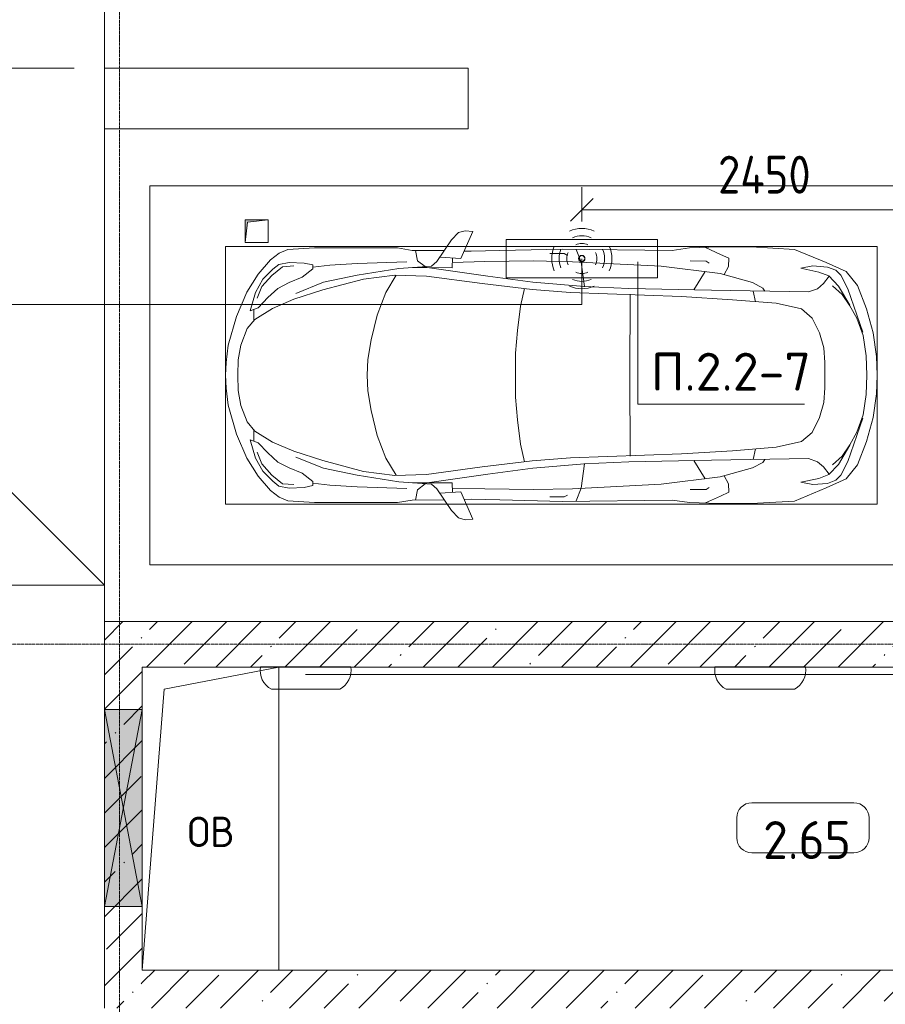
# Model space of a CAD drawing. Header units: millimetres. Extents: x -32229 to 288056, y -13689 to 125138.
# Tile 137 of 193: x 24176 to 29888, y 91675 to 98170. Entities that reach past the tile are written whole.
import ezdxf

# ---------------------------------------------------------------- set-up
doc = ezdxf.new("R2010")
doc.units = ezdxf.units.MM
doc.linetypes.add('ADSK_Линия сетки', pattern=[25, 20, -2.5, 0, -2.5])
for name, color, linetype, lineweight in [('A-ANNO-DIMS', 7, 'Continuous', 9), ('A-ANNO-DIMS-200', 7, 'Continuous', 9), ('A-ANNO-NOTE', 7, 'Continuous', 18), ('A-AREA-IDEN', 7, 'Continuous', 9), ('A-DETL-GENF', 7, 'Continuous', 18), ('A-DETL-THIN', 7, 'Continuous', 9), ('A-FLOR', 7, 'Continuous', 18), ('A-GLAZ', 7, 'Continuous', 18), ('A-WALL', 7, 'Continuous', 18), ('A-WALL-PATT', 7, 'Continuous', 40), ('C-PRKG', 7, 'Continuous', 18), ('G-ANNO-TEXT', 7, 'Continuous', 9), ('M-EQPM', 7, 'Continuous', 18), ('S-COLS', 7, 'Continuous', 18), ('S-GRID', 7, 'Continuous', 9)]:
    doc.layers.add(name, color=color, linetype=linetype, lineweight=lineweight)
doc.layers.add('A-DETL', color=7, linetype='Continuous', lineweight=9, true_color=0x00a600)
doc.styles.add('GOST Common', font='GOST_Common.ttf', dxfattribs={"height": 200})
doc.styles.add('GOST Common_3', font='GOST_Common.ttf', dxfattribs={"width": 0.9, "height": 250})
doc.styles.add('GOST Common_4', font='GOST_Common.ttf', dxfattribs={"height": 250})
doc.styles.add('ISOCPEUR', font='isocpeur.ttf', dxfattribs={"height": 250})
doc.dimstyles.new('ГОСТ_2_5_мм2_1', dxfattribs={"dimscale": 304.8, "dimtxt": 251.428749, "dimasz": 0.492126, "dimexe": 0.492126, "dimexo": 0.656168, "dimgap": 0.098425, "dimtad": 1, "dimdec": 0, "dimdsep": 46, "dimtxsty": 'GOST Common_3', "dimblk1": 'OBLIQUE', "dimblk2": 'OBLIQUE', "dimsah": 1, "dimcen": 0.09, "dimazin": 2, "dimtfac": 1, "dimtdec": 4, "dimtix": 1, "dimtmove": 0, "dimatfit": 3, "dimfxl": 1, "dimtvp": 1, "dimtolj": 1, "dimtzin": 0, "dimarcsym": 2})
pattern_1 = [(45, (0, 0), (-228.0985, 228.0985), []), (45, (228.1, 0), (-228.0985, 228.0985), [403.225, -80.645, 6.706, -73.939])]

# ---------------------------------------------------------------- blocks, each defined once
blk = doc.blocks.new('АР_Машиноместо - 5300x2500_С-V33--02 ЭО')
at = {"layer": 'A-DETL-GENF', "color": 253, "lineweight": 13, "true_color": 0xaaaaaa}
for p, q in [((1052.6, -517.5), (861.8, -571.6)), ((1165.1, -503.1), (1052.6, -517.5)), ((1250, -500), (1165.1, -503.1)), ((1250, -500), (1334.9, -503.1)), ((1334.9, -503.1), (1447.4, -517.5)), ((1447.4, -517.5), (1638.2, -571.6)), ((861.8, -571.6), (701.8, -640.4)), ((1148.8, -583), (1050.7, -599.4)), ((1250, -581.6), (1148.8, -583)), ((1250, -581.6), (1351.2, -583)), ((1351.2, -583), (1449.3, -599.4)), ((1638.2, -571.6), (1798.2, -640.4)), ((701.8, -640.4), (584.4, -714.6)), ((941.4, -642.2), (881.5, -691.6)), ((1050.7, -599.4), (941.4, -642.2)), ((1449.3, -599.4), (1558.6, -642.2)), ((1558.6, -642.2), (1618.5, -691.6)), ((1798.2, -640.4), (1915.6, -714.6)), ((703.5, -696.4), (616.5, -746.4)), ((824.6, -660.9), (703.5, -696.4)), ((804.5, -715.7), (824.6, -660.9)), ((881.5, -691.6), (809.1, -809.4)), ((888.4, -685.9), (815.2, -686.6)), ((1611.6, -685.9), (1684.8, -686.6)), ((1618.5, -691.6), (1690.9, -809.4)), ((1695.5, -715.7), (1675.4, -660.9)), ((1675.4, -660.9), (1796.5, -696.4)), ((1796.5, -696.4), (1883.5, -746.4)), ((584.4, -714.6), (489, -795.6)), ((616.5, -746.4), (550, -812.3)), ((677.4, -843.7), (737.5, -778.3)), ((737.5, -778.3), (804.5, -715.7)), ((1762.5, -778.3), (1695.5, -715.7)), ((1822.6, -843.7), (1762.5, -778.3)), ((1883.5, -746.4), (1950, -812.3)), ((1915.6, -714.6), (2011, -795.6)), ((489, -795.6), (445.9, -853.1)), ((550, -812.3), (519.1, -851.5)), ((639.1, -920), (677.4, -843.7)), ((809.1, -809.4), (749.2, -950.3)), ((1690.9, -809.4), (1750.8, -950.3)), ((1860.9, -920), (1822.6, -843.7)), ((1950, -812.3), (1980.9, -851.5)), ((2011, -795.6), (2054.1, -853.1)), ((445.9, -853.1), (420.9, -910.7)), ((519.1, -851.5), (505.7, -920)), ((1980.9, -851.5), (1994.3, -920)), ((2054.1, -853.1), (2079.1, -910.7)), ((420.9, -910.7), (409.5, -1087)), ((505.7, -920), (510.2, -1018.7)), ((603.4, -1004.8), (639.1, -920)), ((749.2, -950.3), (687.4, -1141)), ((1750.8, -950.3), (1812.6, -1141)), ((1896.6, -1004.8), (1860.9, -920)), ((1994.3, -920), (1989.8, -1018.7)), ((2079.1, -910.7), (2090.5, -1087)), ((510.2, -1018.7), (521.5, -1074.5)), ((548.5, -1076.2), (603.4, -1004.8)), ((1951.5, -1076.2), (1896.6, -1004.8)), ((1989.8, -1018.7), (1978.5, -1074.5)), ((409.5, -1087), (410.6, -1634.2)), ((521.5, -1074.5), (548.5, -1076.2)), ((1978.5, -1074.5), (1951.5, -1076.2)), ((2090.5, -1087), (2089.4, -1634.2)), ((687.4, -1141), (615.4, -1410.3)), ((1812.6, -1141), (1884.6, -1410.3)), ((615.4, -1410.3), (589.4, -1615.5)), ((1884.6, -1410.3), (1910.6, -1615.5)), ((852.8, -1499), (1016.6, -1459.9)), ((1016.6, -1459.9), (1146.9, -1439.4)), ((1146.9, -1439.4), (1250, -1434.1)), ((1353.1, -1439.4), (1250, -1434.1)), ((1483.4, -1459.9), (1353.1, -1439.4)), ((1647.2, -1499), (1483.4, -1459.9)), ((590.4, -1624.3), (703.6, -1557.1)), ((703.6, -1557.1), (852.8, -1499)), ((1796.4, -1557.1), (1647.2, -1499)), ((1909.6, -1624.3), (1796.4, -1557.1)), ((589.4, -1615.5), (595.8, -1824.8)), ((1910.6, -1615.5), (1904.2, -1824.8)), ((410.6, -1634.2), (426.5, -1730.9)), ((546.5, -1642.6), (530.6, -1857.6)), ((1953.5, -1642.6), (1969.4, -1857.6)), ((2089.4, -1634.2), (2073.5, -1730.9)), ((426.5, -1730.9), (427.5, -1943)), ((495, -1765.3), (426.6, -1753.4)), ((540.9, -1993.7), (539.8, -1733.1)), ((1959.1, -1993.7), (1960.2, -1733.1)), ((2005, -1765.3), (2073.4, -1753.4)), ((2073.5, -1730.9), (2072.5, -1943)), ((533.6, -1816.8), (495, -1765.3)), ((597, -2231), (535, -1798.3)), ((1903, -2231), (1965, -1798.3)), ((1966.4, -1816.8), (2005, -1765.3)), ((530.6, -1857.6), (500.6, -1894.5)), ((595.8, -1824.8), (644.6, -2191.8)), ((1904.2, -1824.8), (1855.4, -2191.8)), ((1969.4, -1857.6), (1999.4, -1894.5)), ((500.6, -1894.5), (357.8, -1990.1)), ((479.9, -2052.9), (471, -1914.3)), ((1999.4, -1894.5), (2142.2, -1990.1)), ((2020.1, -2052.9), (2029, -1914.3)), ((357.8, -1990.1), (309.5, -2036.1)), ((540.9, -1993.7), (476.3, -1997.9)), ((505.9, -1996), (500, -2210.1)), ((1959.1, -1993.7), (2023.7, -1997.9)), ((1994.1, -1996), (2000, -2210.1)), ((2142.2, -1990.1), (2190.5, -2036.1)), ((309.5, -2036.1), (296.8, -2079.9)), ((301.4, -2130.5), (479.9, -2052.9)), ((432.3, -2119.9), (430.7, -2073.9)), ((2198.6, -2130.5), (2020.1, -2052.9)), ((2067.7, -2119.9), (2069.3, -2073.9)), ((2190.5, -2036.1), (2203.2, -2079.9)), ((296.8, -2079.9), (301.4, -2130.5)), ((428.2, -2308.5), (432.3, -2119.9)), ((2071.8, -2308.5), (2067.7, -2119.9)), ((2203.2, -2079.9), (2198.6, -2130.5)), ((644.6, -2191.8), (684.2, -2522.3)), ((1855.4, -2191.8), (1815.8, -2522.3)), ((500, -2210.1), (495.7, -2532.3)), ((636.6, -2526.5), (597, -2231)), ((1863.4, -2526.5), (1903, -2231)), ((2000, -2210.1), (2004.3, -2532.3)), ((417.5, -2723), (428.2, -2308.5)), ((2082.5, -2723), (2071.8, -2308.5)), ((495.7, -2532.3), (501.4, -2789.7)), ((636.6, -2526.5), (665.8, -2867.4)), ((684.2, -2522.3), (704.9, -2775.5)), ((1815.8, -2522.3), (1795.1, -2775.5)), ((1863.4, -2526.5), (1834.2, -2867.4)), ((2004.3, -2532.3), (1998.6, -2789.7)), ((447.8, -2638.7), (447.8, -2733.7)), ((2052.2, -2638.7), (2052.2, -2733.7)), ((426.5, -3446.8), (417.5, -2723)), ((2073.5, -3446.8), (2082.5, -2723)), ((447.8, -2733.7), (459.7, -2756.2)), ((501.4, -2789.7), (530.9, -3374.8)), ((704.9, -2775.5), (731.2, -3507.6)), ((1795.1, -2775.5), (1768.8, -3507.6)), ((1998.6, -2789.7), (1969.1, -3374.8)), ((2052.2, -2733.7), (2040.3, -2756.2)), ((505.1, -2846.9), (420.9, -2813.3)), ((665.8, -2867.4), (505.1, -2846.9)), ((1834.2, -2867.4), (1994.9, -2846.9)), ((1994.9, -2846.9), (2079.1, -2813.3)), ((665.6, -2864.6), (678.7, -3159.5)), ((1834.4, -2864.6), (1821.3, -3159.5)), ((678.7, -3159.5), (689.3, -3705.5)), ((1821.3, -3159.5), (1810.7, -3705.5)), ((530.9, -3374.8), (578.7, -3762.9)), ((1969.1, -3374.8), (1921.3, -3762.9)), ((409.5, -3560), (426.5, -3446.8)), ((2090.5, -3560), (2073.5, -3446.8)), ((405.6, -3688.5), (409.5, -3560)), ((495.5, -3566.1), (496.8, -3671.6)), ((731.2, -3507.6), (752.2, -3845.6)), ((1768.8, -3507.6), (1747.8, -3845.6)), ((2004.5, -3566.1), (2003.2, -3671.6)), ((2094.4, -3688.5), (2090.5, -3560)), ((687.1, -3588.8), (566.5, -3663.9)), ((1812.9, -3588.8), (1933.5, -3663.9)), ((403.4, -3968), (405.6, -3688.5)), ((408.2, -3667), (453.1, -3766.3)), ((496.8, -3671.6), (510.1, -3691.5)), ((2003.2, -3671.6), (1989.9, -3691.5)), ((2091.8, -3667), (2046.9, -3766.3)), ((2096.6, -3968), (2094.4, -3688.5)), ((453.1, -3766.3), (478.4, -3819.3)), ((578.7, -3762.9), (638.7, -3975.4)), ((689.3, -3705.5), (699.7, -4345.5)), ((1810.7, -3705.5), (1800.3, -4345.5)), ((1921.3, -3762.9), (1861.3, -3975.4)), ((2046.9, -3766.3), (2021.6, -3819.3)), ((478.4, -3819.3), (532.5, -3818.1)), ((532.5, -3818.1), (585.5, -3790.5)), ((1967.5, -3818.1), (1914.5, -3790.5)), ((2021.6, -3819.3), (1967.5, -3818.1)), ((752.2, -3845.6), (774.4, -4132.9)), ((1747.8, -3845.6), (1725.6, -4132.9)), ((419.6, -4254.2), (403.4, -3968)), ((638.7, -3975.4), (675.2, -4045.5)), ((1861.3, -3975.4), (1824.8, -4045.5)), ((2080.4, -4254.2), (2096.6, -3968)), ((675.2, -4045.5), (694.6, -4057.6)), ((1824.8, -4045.5), (1805.4, -4057.6)), ((774.4, -4132.9), (812.5, -4298.9)), ((1725.6, -4132.9), (1687.5, -4298.9)), ((507.1, -4462.6), (419.6, -4254.2)), ((1992.9, -4462.6), (2080.4, -4254.2)), ((543.7, -4295.1), (528.4, -4374.7)), ((569.5, -4413.1), (543.7, -4295.1)), ((699.7, -4345.5), (679.6, -4406.3)), ((812.5, -4298.9), (872.7, -4370.2)), ((1687.5, -4298.9), (1627.3, -4370.2)), ((1800.3, -4345.5), (1820.4, -4406.3)), ((1930.5, -4413.1), (1956.3, -4295.1)), ((1956.3, -4295.1), (1971.6, -4374.7)), ((528.4, -4374.7), (536.4, -4471.4)), ((594.6, -4479.3), (569.5, -4413.1)), ((679.6, -4406.3), (645, -4445.5)), ((872.7, -4370.2), (970.5, -4419.3)), ((1627.3, -4370.2), (1529.5, -4419.3)), ((1820.4, -4406.3), (1855, -4445.5)), ((1905.4, -4479.3), (1930.5, -4413.1)), ((1971.6, -4374.7), (1963.6, -4471.4)), ((565.9, -4595.1), (507.1, -4462.6)), ((536.4, -4471.4), (557.5, -4525.7)), ((661.8, -4543.1), (594.6, -4479.3)), ((645, -4445.5), (597.3, -4481.4)), ((970.5, -4419.3), (1069.6, -4447.3)), ((1069.6, -4447.3), (1167.1, -4453.2)), ((1167.1, -4453.2), (1250, -4453.9)), ((1332.9, -4453.2), (1250, -4453.9)), ((1430.4, -4447.3), (1332.9, -4453.2)), ((1529.5, -4419.3), (1430.4, -4447.3)), ((1838.2, -4543.1), (1905.4, -4479.3)), ((1855, -4445.5), (1902.7, -4481.4)), ((1934.1, -4595.1), (1992.9, -4462.6)), ((1963.6, -4471.4), (1942.5, -4525.7)), ((557.5, -4525.7), (590.7, -4560.1)), ((717.1, -4568.9), (659.6, -4505.3)), ((788.5, -4617.7), (661.8, -4543.1)), ((1711.5, -4617.7), (1838.2, -4543.1)), ((1782.9, -4568.9), (1840.4, -4505.3)), ((1942.5, -4525.7), (1909.3, -4560.1)), ((659.1, -4669.9), (565.9, -4595.1)), ((590.7, -4560.1), (680.7, -4606.5)), ((680.7, -4606.5), (967, -4703.6)), ((791.3, -4619.7), (717.1, -4568.9)), ((1819.3, -4606.5), (1533, -4703.6)), ((1708.7, -4619.7), (1782.9, -4568.9)), ((1909.3, -4560.1), (1819.3, -4606.5)), ((1840.9, -4669.9), (1934.1, -4595.1)), ((812.7, -4729.4), (659.1, -4669.9)), ((873.9, -4665.1), (791.3, -4619.7)), ((988.2, -4706.7), (873.9, -4665.1)), ((1511.8, -4706.7), (1626.1, -4665.1)), ((1626.1, -4665.1), (1708.7, -4619.7)), ((1687.3, -4729.4), (1840.9, -4669.9)), ((970.2, -4771.8), (812.7, -4729.4)), ((1122.2, -4726.4), (988.2, -4706.7)), ((1250, -4731.7), (1122.2, -4726.4)), ((1250, -4731.7), (1377.8, -4726.4)), ((1377.8, -4726.4), (1511.8, -4706.7)), ((1529.8, -4771.8), (1687.3, -4729.4)), ((1126.4, -4794.1), (970.2, -4771.8)), ((1250, -4800), (1126.4, -4794.1)), ((1250, -4800), (1373.6, -4794.1)), ((1373.6, -4794.1), (1529.8, -4771.8))]:
    blk.add_line(p, q, dxfattribs=at)
at = {"layer": 'A-DETL-GENF', "color": 254, "lineweight": 13, "true_color": 0xd4d4d4}
for p, q in [((742.6, -707.8), (664.7, -739.9)), ((1757.4, -707.8), (1835.3, -739.9)), ((664.7, -739.9), (591.7, -805)), ((1835.3, -739.9), (1908.3, -805)), ((591.7, -805), (534.5, -874.4)), ((1908.3, -805), (1965.5, -874.4)), ((534.5, -874.4), (528.1, -949.5)), ((1965.5, -874.4), (1971.9, -949.5)), ((710.2, -962.8), (636.7, -1146)), ((1789.8, -962.8), (1863.3, -1146)), ((537.4, -1076.1), (524.9, -1188.6)), ((1962.6, -1076.1), (1975.1, -1188.6)), ((636.7, -1146), (590.3, -1367.8)), ((1863.3, -1146), (1909.7, -1367.8)), ((524.9, -1188.6), (513.9, -1368.9)), ((1975.1, -1188.6), (1986.1, -1368.9)), ((513.9, -1368.9), (502.3, -1696.3)), ((590.3, -1367.8), (546.5, -1642.6)), ((1909.7, -1367.8), (1953.5, -1642.6)), ((1986.1, -1368.9), (1997.7, -1696.3)), ((677.9, -2473), (794.6, -2446)), ((794.6, -2446), (955.7, -2426.8)), ((955.7, -2426.8), (1105.5, -2413.7)), ((1105.5, -2413.7), (1250, -2412.9)), ((1394.5, -2413.7), (1250, -2412.9)), ((1544.3, -2426.8), (1394.5, -2413.7)), ((1705.4, -2446), (1544.3, -2426.8)), ((1822.1, -2473), (1705.4, -2446)), ((715.1, -3168.3), (1250, -3167.3)), ((1784.9, -3168.3), (1250, -3167.3)), ((694.6, -3980.4), (765.1, -3996.8)), ((1805.4, -3980.4), (1734.9, -3996.8))]:
    blk.add_line(p, q, dxfattribs=at)
at = {"layer": 'C-PRKG', "color": 253, "lineweight": 13, "true_color": 0xaaaaaa}
for p, q in [((2500, 0), (0, 0)), ((0, 0), (0, -5300)), ((2500, 0), (2500, -5300)), ((400, -500), (400, -4800)), ((400, -500), (2100, -500)), ((2100, -500), (2100, -4800)), ((400, -4800), (2100, -4800))]:
    blk.add_line(p, q, dxfattribs=at)
blk = doc.blocks.new('АР_Отверстие прямоугольное - ОВВ-3648643--02 ЭО')
at = {"layer": 'A-GLAZ', "lineweight": 13, "true_color": 0xf0f0f0}
blk.add_hatch(color=7, dxfattribs=at).paths.add_polyline_path([(775, -125), (775, 125), (-525, 125), (-525, -125), (158.2, -125)])
at = {"layer": 'A-GLAZ', "color": 253, "lineweight": 5, "true_color": 0xaaaaaa}
for p, q in [((775, 125), (-525, -125)), ((-525, 125), (775, -125))]:
    blk.add_line(p, q, dxfattribs=at)
at = {"layer": 'A-GLAZ', "color": 253, "lineweight": 13, "true_color": 0xaaaaaa}
for p, q in [((-525, 125), (-525, -125)), ((-525, 125), (-525, -125)), ((775, -125), (775, 125)), ((775, 125), (775, -125)), ((-525, -125), (775, -125))]:
    blk.add_line(p, q, dxfattribs=at)
blk = doc.blocks.new('АР_Канал вертикальный прямоугольный - ОВ-6392431--02 ЭО')
at = {"layer": 'M-EQPM', "color": 253, "lineweight": 13, "true_color": 0xaaaaaa}
for p, q in [((450, 1000), (-450, 1000)), ((-450, 1000), (-450, -1000)), ((-450, -1000), (-450, 1000)), ((-450, 1000), (450, 1000)), ((-305, 855), (450, 1000)), ((450, -1000), (450, 1000)), ((450, 1000), (450, -1000)), ((-450, -1000), (-305, 855)), ((-450, -1000), (450, -1000)), ((450, -1000), (-450, -1000))]:
    blk.add_line(p, q, dxfattribs=at)
blk = doc.blocks.new('АР_Канал вертикальный прямоугольный - ВК-V88--02 ЭО')
at = {"layer": 'M-EQPM', "lineweight": 13, "true_color": 0xe2e2e2}
blk.add_hatch(color=254, dxfattribs=at).paths.add_polyline_path([(-75, -75), (-60, 60), (75, 75), (-75, 75)])
at = {"layer": 'M-EQPM', "color": 253, "lineweight": 13, "true_color": 0xaaaaaa}
for p, q in [((75, 75), (-75, 75)), ((-75, 75), (-75, -75)), ((75, 75), (-75, 75)), ((-75, 75), (-75, -75)), ((-75, -75), (-75, 75)), ((-75, 75), (75, 75)), ((-60, 60), (75, 75)), ((-60, 60), (75, 75)), ((75, -75), (75, 75)), ((75, 75), (75, -75)), ((-75, -75), (-60, 60)), ((-75, -75), (-60, 60)), ((-75, -75), (75, -75)), ((75, -75), (-75, -75))]:
    blk.add_line(p, q, dxfattribs=at)
blk = doc.blocks.new('Наметкина 10_РД_АР_П_rvt-1--02 ЭО')
at = {"layer": 'A-WALL-PATT', "lineweight": 5, "true_color": 0xaaaaaa}
h = blk.add_hatch(dxfattribs=at)
h.set_pattern_fill('FP_3', color=253, style=0, pattern_type=2)
h.set_pattern_definition(pattern_1)
h.paths.add_polyline_path([(24985.3, 91650), (24985.3, 94200), (24735.3, 94200), (24735.3, 91650)])
h = blk.add_hatch(dxfattribs=at)
h.set_pattern_fill('FP_3', color=253, style=0, pattern_type=2)
h.set_pattern_definition(pattern_1)
h.paths.add_polyline_path([(33615.3, 93900), (33985.3, 93900), (33985.3, 94200), (24985.3, 94200), (24985.3, 93900), (33600.3, 93900)])
h = blk.add_hatch(dxfattribs=at)
h.set_pattern_fill('FP_3', color=253, style=0, pattern_type=2)
h.set_pattern_definition(pattern_1)
h.paths.add_polyline_path([(33135.3, 91650), (33385.3, 91650), (33385.3, 91900), (24985.3, 91900), (24985.3, 91650), (28250.6, 91650)])
at = {"layer": 'A-FLOR', "color": 253, "lineweight": 13, "true_color": 0xaaaaaa}
for p, q in [((24735.3, 103750), (24735.3, 97850)), ((24735.3, 103750), (24735.3, 97850)), ((24735.3, 97450), (24735.3, 94440)), ((24735.3, 97450), (24735.3, 94200)), ((24735.3, 94440), (22735.3, 96440)), ((24735.3, 94440), (-19914.7, 94440)), ((24735.3, 94440), (11685.3, 94440)), ((24735.3, 94200), (24735.3, 94440))]:
    blk.add_line(p, q, dxfattribs=at)
at = {"layer": 'A-WALL', "color": 253, "lineweight": 13, "true_color": 0xaaaaaa}
for p, q in [((24735.3, 94200), (24735.3, 93620)), ((24985.3, 94200), (24735.3, 94200)), ((33985.3, 94200), (24985.3, 94200)), ((25885.3, 93900), (33600.3, 93900)), ((24735.3, 93620), (24735.3, 92320)), ((24735.3, 92320), (24735.3, 91650)), ((33385.3, 91900), (25885.3, 91900))]:
    blk.add_line(p, q, dxfattribs=at)
at = {"layer": 'S-COLS', "color": 253, "lineweight": 15, "true_color": 0xaaaaaa}
for p, q in [((27135.3, 97850), (24735.3, 97850)), ((24735.3, 97850), (24735.3, 97450)), ((27135.3, 97450), (27135.3, 97850)), ((24735.3, 97450), (27135.3, 97450))]:
    blk.add_line(p, q, dxfattribs=at)
at = {"layer": 'A-GLAZ', "color": 253, "lineweight": 13, "true_color": 0xaaaaaa, "rotation": 269.9999999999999}
blk.add_blockref('АР_Отверстие прямоугольное - ОВВ-3648643--02 ЭО', (24860.3, 93095), dxfattribs=at)
at = {"layer": 'C-PRKG', "color": 253, "lineweight": 13, "true_color": 0xaaaaaa, "rotation": 90.00000000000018}
blk.add_blockref('АР_Машиноместо - 5300x2500_С-V33--02 ЭО', (25035.3, 94575), dxfattribs=at)
at = {"layer": 'M-EQPM', "color": 253, "lineweight": 13, "true_color": 0xaaaaaa}
for name, p in [('АР_Канал вертикальный прямоугольный - ВК-V88--02 ЭО', (25740.3, 96775)), ('АР_Канал вертикальный прямоугольный - ОВ-6392431--02 ЭО', (25435.3, 92900))]:
    blk.add_blockref(name, p, dxfattribs=at)
at = {"layer": 'A-ANNO-NOTE', "color": 253, "lineweight": 5, "true_color": 0xaaaaaa, "insert": (25438.1, 92812.7), "char_height": 200, "width": 344, "attachment_point": 5, "line_spacing_factor": 1.022766, "style": 'GOST Common'}
blk.add_mtext('\\pt2540,5080,7620,10160,12700,15240,17780,20320,22860,25400,27940,30480,33020,35560,38100,40640,43180,45720,48260,50800,53340,55880,58420,60960,63500,66040,68580,71120,73660,76200,78740,81280;ОВ', dxfattribs=at)
blk = doc.blocks.new('Марка помещения 2 - Марка помещения 2-1605974--02 ЭО')
at = {"layer": 'A-AREA-IDEN', "color": 253, "true_color": 0xaaaaaa}
for p, q in [((-1.797, 0.841), (1.569, 0.841)), ((-2.297, -0.309), (-2.297, 0.341)), ((2.069, 0.341), (2.069, -0.309)), ((1.569, -0.809), (-1.797, -0.809))]:
    blk.add_line(p, q, dxfattribs=at)
for centre, start, end in [((-1.797, 0.341), 90, 180), ((1.569, 0.341), 0, 90), ((-1.797, -0.309), 180, 270), ((1.569, -0.309), 270, 360)]:
    blk.add_arc(centre, 0.5, start, end, dxfattribs=at)
blk = doc.blocks.new('DIMBLOCK262--02 ЭО')
at = {"layer": 'A-ANNO-DIMS-200'}
for p, q in [((21656.6, 98949.5), (21581.6, 99024.5)), ((21990.7, 98949.5), (21506.6, 98949.5)), ((21656.6, 98949.5), (21656.6, 97850)), ((21656.6, 98949.5), (21731.6, 98874.5)), ((21656.6, 98949.5), (21990.7, 98949.5)), ((21656.6, 97850), (21581.6, 97925)), ((24535.3, 97850), (21506.6, 97850)), ((21656.6, 97850), (21731.6, 97775)), ((21656.6, 97850), (24535.3, 97850))]:
    blk.add_line(p, q, dxfattribs=at)
at = {"layer": 'A-ANNO-DIMS-200', "color": 0, "insert": (21299.9, 98131.3), "char_height": 250, "width": 644.339, "attachment_point": 1, "rotation": 90, "line_spacing_factor": 1.022761, "style": 'GOST Common_3'}
blk.add_mtext('1100', dxfattribs=at)
blk = doc.blocks.new('_Oblique')
at = {"color": 0, "linetype": 'ByBlock', "lineweight": -2}
blk.add_line((-0.5, -0.5), (0.5, 0.5), dxfattribs=at)
blk = doc.blocks.new('DIMBLOCK263--02 ЭО')
at = {"layer": 'A-ANNO-DIMS-200'}
for p, q in [((27885.6, 96839.8), (27885.6, 97066.2)), ((30335.3, 96822.3), (30335.3, 97066.2)), ((27885.6, 96916.2), (27960.6, 96991.2)), ((30335.3, 96916.2), (30410.3, 96991.2)), ((27885.6, 96916.2), (27810.6, 96841.2)), ((27885.6, 96916.2), (30335.3, 96916.2)), ((27885.6, 96916.2), (27885.6, 96839.8)), ((30335.3, 96916.2), (30260.3, 96841.2)), ((30335.3, 96916.2), (30335.3, 96822.3))]:
    blk.add_line(p, q, dxfattribs=at)
at = {"layer": 'A-ANNO-DIMS-200', "color": 0, "insert": (28784.5, 97272.9), "char_height": 250, "width": 782.412, "attachment_point": 1, "line_spacing_factor": 1.022761, "style": 'GOST Common_3'}
blk.add_mtext('2450', dxfattribs=at)

msp = doc.modelspace()

# ---------------------------------------------------------------- linework, layer by layer
at = {"layer": 'A-ANNO-NOTE', "color": 5, "lineweight": 9, "true_color": 0x0000ff}
for p, q in [((27385.6, 96721.1), (28385.6, 96721.1)), ((27385.6, 96468.4), (27385.6, 96721.1)), ((28385.6, 96721.1), (28385.6, 96468.4)), ((28385.6, 96468.4), (27385.6, 96468.4)), ((25764.3, 93900.9), (26361.5, 93900.9)), ((28764.3, 93900.9), (29361.5, 93900.9)), ((26288.8, 93753.5), (25837, 93753.5)), ((29288.8, 93753.5), (28837, 93753.5))]:
    msp.add_line(p, q, dxfattribs=at)
for centre in [(27884.7, 96594.6), (27885.6, 96595.5), (27885.6, 96593.7), (27886.5, 96594.6)]:
    msp.add_circle(centre, 20, dxfattribs=at)
for centre, radius, start, end in [((27885.6, 96593.7), 199.6, 66, 114), ((27885.6, 96593.7), 151.5, 66, 114), ((27886.5, 96594.6), 199.6, 156, 204), ((27886.5, 96594.6), 151.5, 156, 204), ((27885.6, 96593.7), 99.8, 66, 114), ((27884.7, 96594.6), 151.5, 336, 24), ((27884.7, 96594.6), 199.6, 336, 24), ((27886.5, 96594.6), 99.8, 156, 204), ((27884.7, 96594.6), 99.8, 336, 24), ((27885.6, 96595.5), 151.5, 246, 294), ((27885.6, 96595.5), 99.8, 246, 294), ((27885.6, 96595.5), 199.6, 246, 294), ((25905.3, 93878.8), 142.7, 171.09008, 241.42088), ((26220.5, 93878.8), 142.7, 298.57912, 8.90992), ((28905.3, 93878.8), 142.7, 171.09008, 241.42088), ((29220.5, 93878.8), 142.7, 298.57912, 8.90992)]:
    msp.add_arc(centre, radius, start, end, dxfattribs=at)
at = {"layer": 'A-DETL', "color": 5, "true_color": 0x0000ff}
for p, q in [((27886.3, 96592.2), (27886.3, 96292.2)), ((27886.3, 96292.2), (-19310.2, 96292.2)), ((26062.9, 93850), (32612.9, 93850))]:
    msp.add_line(p, q, dxfattribs=at)
at = {"layer": 'A-DETL-THIN'}
for p, q in [((28254.2, 96573.1), (28254.2, 95633.1)), ((28254.2, 95633.1), (29354.2, 95633.1))]:
    msp.add_line(p, q, dxfattribs=at)
at = {"layer": 'S-GRID', "color": 253, "linetype": 'ADSK_Линия сетки', "true_color": 0xaaaaaa}
for p, q in [((24835.3, -12088.9), (24835.3, 125138.4)), ((131381.2, 94050), (-30593.4, 94050))]:
    msp.add_line(p, q, dxfattribs=at)

# ---------------------------------------------------------------- block references
at = {"lineweight": 5}
msp.add_blockref('Наметкина 10_РД_АР_П_rvt-1--02 ЭО', (0, 0), dxfattribs=at)
at = {"layer": 'A-AREA-IDEN', "color": 253, "true_color": 0xaaaaaa, "xscale": 199.9999999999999, "yscale": 199.9999999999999, "zscale": 199.9999999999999}
msp.add_blockref('Марка помещения 2 - Марка помещения 2-1605974--02 ЭО', (29367.2, 92836.1), dxfattribs=at)

# ---------------------------------------------------------------- texts
at = {"layer": 'A-AREA-IDEN', "color": 253, "true_color": 0xaaaaaa, "insert": (29371.7, 92758.7), "char_height": 250, "width": 648, "attachment_point": 5, "line_spacing_factor": 1.022766, "style": 'GOST Common_4'}
msp.add_mtext('\\pt100,200,300,400,500,600,700,800,900,1000,1100,1200,1300,1400,1500,1600,1700,1800,1900,2000,2100,2200,2300,2400,2500,2600,2700,2800,2900,3000,3100,3200;2.65', dxfattribs=at)
at = {"layer": 'G-ANNO-TEXT', "insert": (28341.9, 95973.4), "char_height": 250, "width": 1068.58, "attachment_point": 1, "line_spacing_factor": 1.139951, "style": 'ISOCPEUR'}
msp.add_mtext('\\pt600,1200,1800,2400,3000,3600,4200,4800,5400,6000,6600,7200,7800,8400,9000,9600,10200,10800,11400,12000,12600,13200,13800,14400,15000,15600,16200,16800,17400,18000,18600,19200;П.2.2-7', dxfattribs=at)

# ---------------------------------------------------------------- dimensions: what is measured, and where the dimension line sits
at = {"layer": 'A-ANNO-DIMS'}
dim = msp.add_linear_dim(base=(21656.6139, 97850.0074), p1=(22190.714, 98949.5314), p2=(24735.2942, 97850.0074), angle=90, dimstyle='ГОСТ_2_5_мм2_1', override={"dimpost": '<>', "dimfxl": 2771.974248}, dxfattribs=at)
dim.commit()
dim.dimension.update_dxf_attribs({"geometry": 'DIMBLOCK262--02 ЭО', "text_midpoint": (21501.6139, 98399.7694)})
dim = msp.add_linear_dim(base=(30335.3, 96916.2), p1=(27885.6, 96639.8), p2=(30335.3, 97022.3), dimstyle='ГОСТ_2_5_мм2_1', override={"dimpost": '<>', "dimfxl": 2479.357006}, dxfattribs=at)
dim.commit()
dim.dimension.update_dxf_attribs({"geometry": 'DIMBLOCK263--02 ЭО', "text_midpoint": (29110.5, 97071.2)})

doc.saveas('drawing.dxf')
